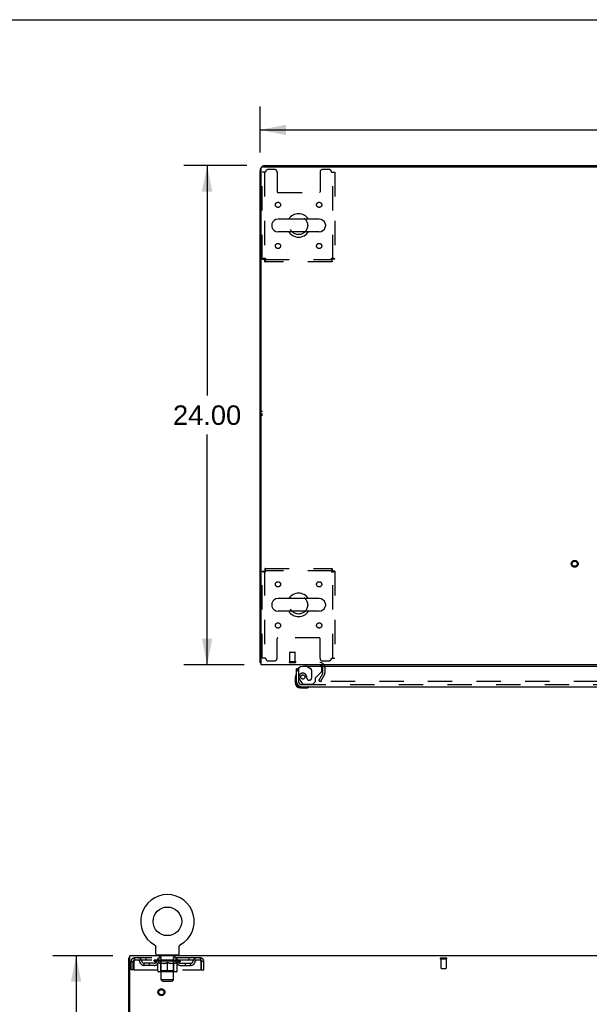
# Model space of a CAD drawing. Header units: inches. Extents: x 0 to 212, y 0 to 138.
# Tile 90 of 100: x 53 to 81, y 90 to 138. Entities that reach past the tile are written whole.
import ezdxf

# ---------------------------------------------------------------- set-up
doc = ezdxf.new("R2010")
doc.units = ezdxf.units.IN
doc.header["$LTSCALE"] = 11.6875
doc.header["$MEASUREMENT"] = 0
doc.linetypes.add('HIDDEN', pattern=[0.2, 0.1, -0.1])
doc.layers.get('0').update_dxf_attribs({"linetype": 'CONTINUOUS'})
for name, color, linetype in [('DEFAULT_2', 8, 'HIDDEN'), ('DIMENSIONS', 7, 'CONTINUOUS'), ('DOOR_ASSEMBLY', 7, 'CONTINUOUS'), ('WITNESSMARKS', 7, 'CONTINUOUS')]:
    doc.layers.add(name, color=color, linetype=linetype)
doc.styles.get("Standard").update_dxf_attribs({"font": 'arial.ttf'})
doc.dimstyles.new('DIMSTYLE_1', dxfattribs={"dimtxt": 0.9375, "dimasz": 1.25, "dimexe": 0.09, "dimexo": 0.07, "dimgap": 0.0375, "dimtad": 0, "dimtih": 1, "dimtoh": 1, "dimzin": 4, "dimdsep": 46, "dimtxsty": 'Standard', "dimblk": '_FILLED', "dimblk1": '_FILLED', "dimblk2": '_FILLED', "dimcen": 0.09, "dimadec": 3, "dimazin": 1, "dimtfac": 1, "dimtdec": 3, "dimtofl": 0, "dimtmove": 0, "dimatfit": 3, "dimldrblk": '_FILLED', "dimfxl": 0, "dimtolj": 1, "dimtzin": 4, "dimarcsym": 0})

# ---------------------------------------------------------------- blocks, each defined once
blk = doc.blocks.new('_FILLED')
at = {"color": 0, "linetype": 'ByBlock'}
blk.add_solid([(0, 0), (-1, 0.2), (-1, -0.2)], dxfattribs=at)
blk = doc.blocks.new('*D1')
at = {"layer": 'DIMENSIONS', "color": 2, "linetype": 'Continuous'}
for p, q in [((65.012, 131.111), (65.012, 133.324)), ((105.262, 131.111), (105.262, 133.324)), ((65.012, 132.199), (83.03, 132.199)), ((105.262, 132.199), (87.243, 132.199))]:
    blk.add_line(p, q, dxfattribs=at)
at = {"layer": 'DIMENSIONS', "color": 2, "linetype": 'Continuous', "xscale": 1.25, "yscale": 1.25, "zscale": 1.25, "rotation": 180}
blk.add_blockref('_FILLED', (65.012, 132.199), dxfattribs=at)
at = {"layer": 'DIMENSIONS', "color": 2, "linetype": 'Continuous', "xscale": 1.25, "yscale": 1.25, "zscale": 1.25}
blk.add_blockref('_FILLED', (105.262, 132.199), dxfattribs=at)
at = {"layer": 'DIMENSIONS', "color": 2, "linetype": 'Continuous', "insert": (85.137, 132.668), "char_height": 0.9375, "width": 3.27602, "attachment_point": 2, "line_spacing_factor": 0.9}
blk.add_mtext('40.25', dxfattribs=at)
blk = doc.blocks.new('*D7')
at = {"layer": 'DIMENSIONS', "color": 2, "linetype": 'Continuous'}
for p, q in [((64.383, 130.482), (61.343, 130.482)), ((62.468, 130.482), (62.468, 119.42)), ((62.468, 106.482), (62.468, 117.545)), ((64.249, 106.482), (61.343, 106.482))]:
    blk.add_line(p, q, dxfattribs=at)
at = {"layer": 'DIMENSIONS', "color": 2, "linetype": 'Continuous', "xscale": 1.25, "yscale": 1.25, "zscale": 1.25}
for p, rotation in [((62.468, 130.482), 90), ((62.468, 106.482), 270)]:
    blk.add_blockref('_FILLED', p, dxfattribs=dict(at, rotation=rotation))
at = {"layer": 'DIMENSIONS', "color": 2, "linetype": 'Continuous', "insert": (62.468, 118.951), "char_height": 0.9375, "width": 3.27602, "attachment_point": 2, "line_spacing_factor": 0.9}
blk.add_mtext('24.00', dxfattribs=at)
blk = doc.blocks.new('*D18')
at = {"layer": 'DIMENSIONS', "color": 2, "linetype": 'Continuous'}
for p, q in [((57.944, 92.482), (55.048, 92.482)), ((56.173, 92.482), (56.173, 53.419)), ((56.173, 12.482), (56.173, 51.544)), ((57.944, 12.482), (55.048, 12.482))]:
    blk.add_line(p, q, dxfattribs=at)
at = {"layer": 'DIMENSIONS', "color": 2, "linetype": 'Continuous', "xscale": 1.25, "yscale": 1.25, "zscale": 1.25}
for p, rotation in [((56.173, 92.482), 90), ((56.173, 12.482), 270)]:
    blk.add_blockref('_FILLED', p, dxfattribs=dict(at, rotation=rotation))
at = {"layer": 'DIMENSIONS', "color": 2, "linetype": 'Continuous', "insert": (56.173, 52.951), "char_height": 0.9375, "width": 3.27602, "attachment_point": 2, "line_spacing_factor": 0.9}
blk.add_mtext('80.00', dxfattribs=at)

msp = doc.modelspace()

# ---------------------------------------------------------------- linework, layer by layer
at = {"color": 7, "linetype": 'Continuous'}
for p, q in [((0, 137.5), (212.5, 137.5)), ((72.512, 130.482), (72.512, 130.43)), ((72.512, 130.482), (97.762, 130.482)), ((67.853, 127.913), (65.878, 127.913)), ((65.578, 127.651), (65.578, 127.563)), ((68.153, 127.651), (68.153, 127.563)), ((67.853, 127.301), (65.878, 127.301)), ((65.578, 109.401), (65.578, 109.313)), ((67.853, 109.663), (65.878, 109.663)), ((68.153, 109.401), (68.153, 109.313)), ((67.853, 109.051), (65.878, 109.051)), ((65.064, 106.586), (65.012, 106.586)), ((59.926, 93.02), (59.926, 93.02)), ((59.926, 93.02), (59.93, 93.017)), ((59.927, 93.019), (59.929, 93.018)), ((59.93, 93.017), (59.935, 93.015)), ((59.935, 93.015), (59.939, 93.012)), ((59.939, 93.012), (59.943, 93.009)), ((59.943, 93.009), (59.947, 93.006)), ((59.947, 93.006), (59.951, 93.002)), ((59.95, 93.002), (59.954, 92.999)), ((59.954, 92.999), (59.958, 92.995)), ((59.958, 92.995), (59.961, 92.992)), ((59.961, 92.992), (59.965, 92.988)), ((59.965, 92.988), (59.968, 92.984)), ((59.968, 92.984), (59.971, 92.98)), ((59.971, 92.98), (59.974, 92.976)), ((59.974, 92.976), (59.977, 92.971)), ((59.977, 92.971), (59.979, 92.967)), ((59.979, 92.967), (59.982, 92.963)), ((59.982, 92.963), (59.984, 92.958)), ((59.984, 92.958), (59.986, 92.953)), ((59.986, 92.954), (59.988, 92.949)), ((59.988, 92.949), (59.99, 92.944)), ((59.99, 92.944), (59.992, 92.939)), ((59.992, 92.939), (59.993, 92.934)), ((59.993, 92.934), (59.994, 92.929)), ((59.994, 92.93), (59.996, 92.925)), ((59.996, 92.925), (59.997, 92.92)), ((59.997, 92.92), (59.997, 92.915)), ((59.997, 92.915), (59.998, 92.909)), ((59.999, 92.581), (59.999, 92.895)), ((61.124, 92.909), (61.125, 92.915)), ((61.124, 92.904), (61.124, 92.91)), ((61.124, 92.899), (61.124, 92.904)), ((61.124, 92.899), (61.124, 92.904)), ((61.124, 92.895), (61.124, 92.899)), ((61.124, 92.581), (61.124, 92.895)), ((61.125, 92.915), (61.126, 92.92)), ((61.126, 92.92), (61.127, 92.925)), ((61.127, 92.925), (61.128, 92.93)), ((61.128, 92.929), (61.129, 92.934)), ((61.129, 92.934), (61.131, 92.939)), ((61.131, 92.939), (61.132, 92.944)), ((61.132, 92.944), (61.134, 92.949)), ((61.134, 92.949), (61.136, 92.954)), ((61.136, 92.953), (61.138, 92.958)), ((61.138, 92.958), (61.141, 92.963)), ((61.141, 92.963), (61.143, 92.967)), ((61.143, 92.967), (61.146, 92.971)), ((61.146, 92.971), (61.149, 92.976)), ((61.148, 92.976), (61.151, 92.98)), ((61.151, 92.98), (61.155, 92.984)), ((61.154, 92.984), (61.158, 92.988)), ((61.158, 92.988), (61.161, 92.992)), ((61.161, 92.992), (61.165, 92.995)), ((61.164, 92.995), (61.168, 92.999)), ((61.168, 92.999), (61.172, 93.002)), ((61.172, 93.002), (61.176, 93.006)), ((61.176, 93.006), (61.18, 93.009)), ((61.18, 93.009), (61.184, 93.012)), ((61.184, 93.012), (61.188, 93.015)), ((61.188, 93.015), (61.192, 93.017)), ((61.188, 93.015), (61.189, 93.016)), ((61.192, 93.017), (61.196, 93.02)), ((61.194, 93.018), (61.195, 93.019)), ((58.759, 92.378), (58.707, 92.378)), ((60.061, 92.512), (60.061, 92.482)), ((61.061, 92.512), (60.061, 92.512)), ((61.061, 92.512), (61.061, 92.482))]:
    msp.add_line(p, q, dxfattribs=at)
at = {"color": 3, "linetype": 'Continuous'}
for p, q in [((65.012, 106.586), (65.012, 130.236)), ((65.064, 106.482), (65.064, 130.37)), ((65.124, 130.43), (105.15, 130.43)), ((65.258, 130.482), (72.512, 130.482)), ((105.21, 106.482), (65.064, 106.482)), ((58.707, 12.586), (58.707, 92.378)), ((58.759, 89.146), (58.759, 92.482)), ((98.905, 92.482), (58.759, 92.482))]:
    msp.add_line(p, q, dxfattribs=at)
for points in [[(65.039, 106.572), (65.036, 106.573), (65.032, 106.573), (65.029, 106.574), (65.026, 106.575), (65.024, 106.576), (65.021, 106.577), (65.019, 106.578), (65.017, 106.579), (65.015, 106.58), (65.014, 106.581), (65.013, 106.582), (65.012, 106.583), (65.012, 106.585), (65.012, 106.586)], [(65.064, 106.566), (65.063, 106.566), (65.059, 106.568), (65.055, 106.569), (65.051, 106.57), (65.047, 106.57), (65.039, 106.572)]]:
    msp.add_lwpolyline(points, dxfattribs=at)
at = {"color": 7, "linetype": 'Continuous'}
msp.add_lwpolyline([(59.998, 92.91), (59.998, 92.904), (59.999, 92.899), (59.999, 92.895)], dxfattribs=at)
msp.add_circle((60.561, 94.14), 0.688, dxfattribs=at)
at = {"color": 3, "linetype": 'Continuous'}
for centre, radius, start, end in [((65.258, 130.236), 0.246, 140.5726, 180), ((65.124, 130.37), 0.06, 90, 180), ((65.258, 130.236), 0.246, 90, 129.4274), ((67.89, 106.34), 0.142, 26.4666, 90)]:
    msp.add_arc(centre, radius, start, end, dxfattribs=at)
at = {"color": 7, "linetype": 'Continuous'}
for centre, radius, start, end in [((65.878, 127.607), 0.306, 90, 164.3697), ((66.866, 127.607), 0.562, 32.9567, 147.0433), ((67.853, 127.607), 0.306, 15.6303, 90), ((65.722, 127.651), 0.144, 164.3697, 180), ((65.722, 127.563), 0.144, 180, 195.6303), ((65.878, 127.607), 0.306, 195.6303, 270), ((67.853, 127.607), 0.306, 270, 344.3697), ((68.009, 127.651), 0.144, 0, 15.6303), ((68.009, 127.563), 0.144, 344.3697, 360), ((66.866, 127.607), 0.562, 212.956, 327.044), ((66.866, 109.357), 0.562, 32.9567, 147.0433), ((65.722, 109.401), 0.144, 164.3697, 180), ((65.878, 109.357), 0.306, 90, 164.3697), ((67.853, 109.357), 0.306, 15.6303, 90), ((68.009, 109.401), 0.144, 0, 15.6303), ((65.722, 109.313), 0.144, 180, 195.6303), ((65.878, 109.357), 0.306, 195.6303, 270), ((66.866, 109.357), 0.562, 212.956, 327.044), ((67.853, 109.357), 0.306, 270, 344.3697), ((68.009, 109.313), 0.144, 344.3697, 360), ((60.561, 94.14), 1.288, 299.5053, 240.4947), ((60.068, 92.581), 0.069, 180, 265), ((61.055, 92.581), 0.069, 275, 360)]:
    msp.add_arc(centre, radius, start, end, dxfattribs=at)
at = {"layer": 'DEFAULT_2', "color": 8, "linetype": 'HIDDEN'}
for p, q in [((65.709, 130.295), (65.408, 130.295)), ((68.324, 130.295), (68.022, 130.295)), ((65.116, 125.991), (65.116, 130.17)), ((65.283, 130.17), (65.116, 130.17)), ((65.22, 130.17), (65.22, 125.991)), ((65.834, 130.17), (65.834, 129.225)), ((67.897, 130.17), (67.897, 129.225)), ((68.449, 130.17), (68.616, 130.17)), ((68.512, 125.991), (68.512, 130.17)), ((68.616, 130.17), (68.616, 125.991)), ((65.864, 129.195), (67.867, 129.195)), ((65.116, 125.991), (65.22, 125.991)), ((65.25, 125.857), (65.25, 125.961)), ((65.25, 125.961), (68.482, 125.961)), ((68.482, 125.857), (68.482, 125.961)), ((68.616, 125.991), (68.512, 125.991)), ((68.482, 125.857), (65.25, 125.857)), ((65.116, 106.795), (65.116, 110.973)), ((65.116, 110.973), (65.22, 110.973)), ((65.22, 110.973), (65.22, 106.795)), ((65.25, 111.107), (65.25, 111.003)), ((65.25, 111.107), (68.482, 111.107)), ((68.482, 111.003), (65.25, 111.003)), ((68.482, 111.107), (68.482, 111.003)), ((68.512, 106.795), (68.512, 110.973)), ((68.616, 110.973), (68.512, 110.973)), ((68.616, 110.973), (68.616, 106.795)), ((65.834, 106.795), (65.834, 107.74)), ((67.867, 107.77), (65.864, 107.77)), ((67.897, 106.795), (67.897, 107.74)), ((66.451, 106.629), (66.451, 107.076)), ((66.461, 107.086), (66.689, 107.086)), ((66.699, 106.629), (66.699, 107.076)), ((65.283, 106.795), (65.116, 106.795)), ((65.408, 106.67), (65.709, 106.67)), ((66.433, 106.629), (66.717, 106.629)), ((66.433, 106.586), (66.717, 106.586)), ((68.022, 106.67), (68.324, 106.67)), ((68.449, 106.795), (68.616, 106.795)), ((68.033, 106.078), (68.033, 106.34)), ((68.137, 106.078), (68.137, 106.34)), ((67.832, 105.722), (68.028, 106.061)), ((67.832, 105.722), (67.922, 105.67)), ((68.118, 106.009), (67.922, 105.67)), ((102.305, 105.67), (67.968, 105.67)), ((59.926, 93.02), (59.926, 93.02)), ((59.933, 93.016), (59.935, 93.015)), ((61.196, 93.02), (61.197, 93.02)), ((58.978, 92.378), (58.978, 92.274)), ((62.144, 92.378), (58.978, 92.378)), ((59.53, 92.378), (59.53, 92.274)), ((60.124, 92.274), (60.124, 92.378)), ((60.158, 92.512), (60.158, 92.482)), ((60.196, 92.422), (60.196, 92.502)), ((60.266, 92.412), (60.206, 92.412)), ((60.261, 91.331), (60.261, 92.402)), ((60.916, 92.412), (60.856, 92.412)), ((60.861, 91.331), (60.861, 92.402)), ((60.926, 92.422), (60.926, 92.502)), ((60.964, 92.512), (60.964, 92.482)), ((60.999, 92.274), (60.999, 92.378)), ((61.592, 92.378), (61.592, 92.274)), ((62.144, 92.274), (62.144, 92.378)), ((73.69, 92.378), (73.974, 92.378)), ((73.69, 92.335), (73.974, 92.335)), ((73.708, 92.335), (73.708, 91.888)), ((73.956, 92.335), (73.956, 91.888)), ((58.811, 91.815), (58.811, 92.211)), ((58.811, 92.211), (58.915, 92.211)), ((58.915, 91.815), (58.915, 92.211)), ((58.945, 92.211), (58.945, 91.815)), ((62.144, 92.274), (58.978, 92.274)), ((59.447, 92.023), (59.447, 92.127)), ((59.93, 92.127), (59.447, 92.127)), ((59.93, 92.023), (59.447, 92.023)), ((59.697, 92.023), (59.697, 92.127)), ((59.928, 92.227), (59.928, 92.274)), ((60.087, 92.116), (59.928, 92.227)), ((61.194, 92.227), (59.928, 92.227)), ((59.938, 92.267), (59.938, 92.274)), ((59.946, 92.264), (59.946, 92.267)), ((59.946, 92.264), (61.176, 92.264)), ((59.955, 92.264), (59.955, 92.267)), ((59.956, 92.264), (59.956, 92.267)), ((59.966, 92.267), (59.966, 92.274)), ((59.982, 92.264), (59.982, 92.267)), ((59.984, 92.264), (59.984, 92.267)), ((60.013, 92.267), (60.013, 92.274)), ((60.027, 92.264), (60.027, 92.267)), ((60.03, 92.264), (60.03, 92.267)), ((60.234, 92.267), (60.033, 92.267)), ((60.076, 92.267), (60.076, 92.274)), ((60.077, 92.264), (60.077, 92.267)), ((60.078, 92.264), (60.078, 92.267)), ((60.081, 92.264), (60.081, 92.267)), ((60.087, 92.116), (60.098, 92.116)), ((60.088, 92.264), (60.088, 92.267)), ((60.088, 92.264), (60.088, 92.267)), ((60.092, 92.264), (60.092, 92.267)), ((60.095, 92.264), (60.095, 92.268)), ((60.098, 91.753), (60.098, 92.159)), ((60.099, 92.264), (60.099, 92.267)), ((60.114, 92.264), (60.114, 92.267)), ((60.132, 92.264), (60.132, 92.27)), ((60.132, 92.264), (60.132, 92.267)), ((60.153, 92.264), (60.153, 92.267)), ((60.153, 92.264), (60.153, 92.267)), ((60.154, 92.267), (60.154, 92.274)), ((60.164, 92.264), (60.164, 92.267)), ((60.168, 92.264), (60.168, 92.267)), ((60.177, 92.264), (60.177, 92.267)), ((60.189, 92.264), (60.189, 92.271)), ((60.204, 92.264), (60.204, 92.267)), ((60.207, 92.264), (60.207, 92.267)), ((60.234, 92.264), (60.234, 92.267)), ((60.301, 92.267), (60.239, 92.267)), ((60.42, 92.116), (60.24, 92.116)), ((60.245, 92.267), (60.245, 92.274)), ((60.248, 91.755), (60.248, 92.224)), ((60.251, 92.264), (60.251, 92.267)), ((60.256, 92.264), (60.256, 92.267)), ((60.262, 92.264), (60.262, 92.272)), ((60.266, 92.264), (60.266, 92.267)), ((60.277, 92.264), (60.277, 92.267)), ((60.301, 92.264), (60.301, 92.267)), ((60.376, 92.267), (60.317, 92.267)), ((60.337, 92.264), (60.337, 92.267)), ((60.345, 92.267), (60.345, 92.274)), ((60.348, 92.264), (60.348, 92.267)), ((60.351, 92.264), (60.351, 92.273)), ((60.353, 92.264), (60.353, 92.267)), ((60.361, 92.264), (60.361, 92.267)), ((60.376, 92.264), (60.376, 92.267)), ((60.457, 92.267), (60.402, 92.267)), ((60.415, 92.264), (60.415, 92.267)), ((60.447, 92.267), (60.561, 92.274)), ((60.451, 92.267), (60.451, 92.274)), ((60.452, 92.274), (60.451, 92.274)), ((60.452, 92.267), (60.452, 92.274)), ((60.452, 92.264), (60.452, 92.267)), ((60.456, 92.264), (60.456, 92.267)), ((60.457, 92.264), (60.457, 92.267)), ((60.457, 92.264), (60.457, 92.267)), ((60.54, 92.267), (60.492, 92.267)), ((60.498, 92.264), (60.498, 92.267)), ((60.54, 92.264), (60.54, 92.267)), ((60.559, 92.267), (60.558, 92.267)), ((60.558, 92.264), (60.558, 92.267)), ((60.559, 92.264), (60.559, 92.267)), ((60.561, 92.267), (60.561, 92.274)), ((60.561, 91.716), (60.561, 92.159)), ((60.564, 92.264), (60.564, 92.267)), ((60.564, 92.264), (60.564, 92.267)), ((60.564, 92.267), (60.564, 92.267)), ((60.566, 92.267), (60.63, 92.267)), ((60.582, 92.264), (60.582, 92.267)), ((60.598, 92.267), (60.598, 92.272)), ((60.598, 92.272), (60.676, 92.267)), ((60.619, 92.267), (60.619, 92.27)), ((60.625, 92.264), (60.625, 92.267)), ((60.665, 92.264), (60.665, 92.267)), ((60.666, 92.264), (60.666, 92.267)), ((60.666, 92.267), (60.72, 92.267)), ((60.667, 92.264), (60.667, 92.267)), ((60.671, 92.267), (60.671, 92.274)), ((60.671, 92.267), (60.671, 92.274)), ((60.671, 92.274), (60.671, 92.274)), ((60.671, 92.264), (60.671, 92.267)), ((60.882, 92.116), (60.702, 92.116)), ((60.707, 92.264), (60.707, 92.267)), ((60.746, 92.264), (60.746, 92.267)), ((60.746, 92.267), (60.805, 92.267)), ((60.762, 92.264), (60.762, 92.267)), ((60.769, 92.264), (60.769, 92.267)), ((60.772, 92.264), (60.772, 92.273)), ((60.774, 92.264), (60.774, 92.267)), ((60.778, 92.267), (60.778, 92.274)), ((60.785, 92.264), (60.785, 92.267)), ((60.821, 92.264), (60.821, 92.267)), ((60.821, 92.267), (60.883, 92.267)), ((60.845, 92.264), (60.845, 92.267)), ((60.856, 92.264), (60.856, 92.267)), ((60.86, 92.264), (60.86, 92.272)), ((60.866, 92.264), (60.866, 92.267)), ((60.871, 92.264), (60.871, 92.267)), ((60.874, 91.755), (60.874, 92.224)), ((60.878, 92.267), (60.878, 92.274)), ((60.888, 92.264), (60.888, 92.267)), ((60.888, 92.267), (61.089, 92.267)), ((60.915, 92.264), (60.915, 92.267)), ((60.918, 92.264), (60.918, 92.267)), ((60.934, 92.264), (60.934, 92.271)), ((60.945, 92.264), (60.945, 92.267)), ((60.954, 92.264), (60.954, 92.267)), ((60.959, 92.264), (60.959, 92.267)), ((60.968, 92.267), (60.968, 92.274)), ((60.97, 92.264), (60.97, 92.267)), ((60.97, 92.264), (60.97, 92.267)), ((60.99, 92.264), (60.99, 92.27)), ((60.991, 92.264), (60.991, 92.267)), ((61.009, 92.264), (61.009, 92.267)), ((61.023, 92.264), (61.023, 92.267)), ((61.025, 91.753), (61.025, 92.159)), ((61.025, 92.116), (61.035, 92.116)), ((61.027, 92.264), (61.027, 92.268)), ((61.031, 92.264), (61.031, 92.267)), ((61.034, 92.264), (61.034, 92.267)), ((61.034, 92.264), (61.034, 92.267)), ((61.035, 92.116), (61.194, 92.227)), ((61.041, 92.264), (61.041, 92.267)), ((61.044, 92.264), (61.044, 92.267)), ((61.045, 92.264), (61.045, 92.267)), ((61.046, 92.267), (61.046, 92.274)), ((61.092, 92.264), (61.092, 92.267)), ((61.095, 92.264), (61.095, 92.267)), ((61.11, 92.267), (61.11, 92.274)), ((61.138, 92.264), (61.138, 92.267)), ((61.14, 92.264), (61.14, 92.267)), ((61.156, 92.267), (61.156, 92.274)), ((61.166, 92.264), (61.166, 92.267)), ((61.167, 92.264), (61.167, 92.267)), ((61.176, 92.264), (61.176, 92.267)), ((61.185, 92.267), (61.185, 92.274)), ((61.193, 92.127), (61.676, 92.127)), ((61.193, 92.023), (61.676, 92.023)), ((61.194, 92.227), (61.194, 92.274)), ((61.426, 92.023), (61.426, 92.127)), ((61.676, 92.023), (61.676, 92.127)), ((62.177, 91.815), (62.177, 92.211)), ((62.207, 91.815), (62.207, 92.211)), ((62.311, 92.211), (62.207, 92.211)), ((62.311, 91.815), (62.311, 92.211)), ((73.718, 91.878), (73.946, 91.878)), ((58.915, 91.815), (58.811, 91.815)), ((58.945, 91.815), (62.177, 91.815)), ((60.988, 91.716), (60.135, 91.716)), ((60.248, 91.755), (60.209, 91.716)), ((60.874, 91.755), (60.248, 91.755)), ((60.874, 91.755), (60.914, 91.716)), ((62.207, 91.815), (62.311, 91.815)), ((60.33, 91.262), (60.261, 91.331)), ((60.861, 91.331), (60.261, 91.331)), ((60.33, 91.262), (60.792, 91.262)), ((60.792, 91.262), (60.861, 91.331))]:
    msp.add_line(p, q, dxfattribs=at)
for points in [[(65.283, 126.024), (65.264, 126.022), (65.246, 126.019), (65.228, 126.017), (65.21, 126.015), (65.194, 126.012), (65.179, 126.01), (65.165, 126.008), (65.152, 126.005), (65.141, 126.003), (65.132, 126.001), (65.125, 125.998), (65.12, 125.996), (65.117, 125.994), (65.116, 125.991)], [(65.283, 126.024), (65.276, 126.022), (65.269, 126.019), (65.262, 126.017), (65.255, 126.015), (65.249, 126.012), (65.243, 126.01), (65.238, 126.008), (65.233, 126.005), (65.229, 126.003), (65.226, 126.001), (65.223, 125.998), (65.221, 125.996), (65.22, 125.994), (65.22, 125.991)], [(65.25, 125.857), (65.252, 125.858), (65.254, 125.861), (65.257, 125.867), (65.259, 125.874), (65.261, 125.883), (65.264, 125.894), (65.266, 125.906), (65.269, 125.92), (65.271, 125.935), (65.273, 125.952), (65.276, 125.969), (65.278, 125.987), (65.28, 126.005), (65.283, 126.024)], [(65.25, 125.961), (65.252, 125.962), (65.254, 125.963), (65.257, 125.965), (65.259, 125.967), (65.261, 125.971), (65.264, 125.975), (65.266, 125.98), (65.269, 125.985), (65.271, 125.991), (65.273, 125.997), (65.276, 126.003), (65.278, 126.01), (65.28, 126.017), (65.283, 126.024)], [(68.512, 125.991), (68.511, 125.994), (68.51, 125.996), (68.508, 125.998), (68.505, 126.001), (68.502, 126.003), (68.498, 126.005), (68.493, 126.008), (68.488, 126.01), (68.482, 126.012), (68.476, 126.015), (68.469, 126.017), (68.463, 126.019), (68.456, 126.022), (68.449, 126.024)], [(68.449, 126.024), (68.451, 126.005), (68.453, 125.987), (68.456, 125.969), (68.458, 125.952), (68.46, 125.935), (68.463, 125.92), (68.465, 125.906), (68.468, 125.894), (68.47, 125.883), (68.472, 125.874), (68.475, 125.867), (68.477, 125.861), (68.479, 125.858), (68.482, 125.857)], [(68.449, 126.024), (68.451, 126.017), (68.453, 126.01), (68.456, 126.003), (68.458, 125.997), (68.46, 125.991), (68.463, 125.985), (68.465, 125.98), (68.468, 125.975), (68.47, 125.971), (68.472, 125.967), (68.475, 125.965), (68.477, 125.963), (68.479, 125.962), (68.482, 125.961)], [(68.616, 125.991), (68.615, 125.994), (68.611, 125.996), (68.606, 125.998), (68.599, 126.001), (68.59, 126.003), (68.579, 126.005), (68.567, 126.008), (68.553, 126.01), (68.538, 126.012), (68.521, 126.015), (68.504, 126.017), (68.486, 126.019), (68.467, 126.022), (68.449, 126.024)], [(65.116, 110.973), (65.117, 110.971), (65.12, 110.968), (65.125, 110.966), (65.132, 110.964), (65.141, 110.961), (65.152, 110.959), (65.165, 110.957), (65.179, 110.954), (65.194, 110.952), (65.21, 110.95), (65.228, 110.947), (65.246, 110.945), (65.264, 110.943), (65.283, 110.94)], [(65.22, 110.973), (65.22, 110.971), (65.221, 110.968), (65.223, 110.966), (65.226, 110.964), (65.229, 110.961), (65.233, 110.959), (65.238, 110.957), (65.243, 110.954), (65.249, 110.952), (65.255, 110.95), (65.262, 110.947), (65.269, 110.945), (65.276, 110.943), (65.283, 110.94)], [(65.283, 110.94), (65.28, 110.959), (65.278, 110.977), (65.276, 110.995), (65.273, 111.013), (65.271, 111.029), (65.269, 111.044), (65.266, 111.058), (65.264, 111.071), (65.261, 111.082), (65.259, 111.091), (65.257, 111.098), (65.254, 111.103), (65.252, 111.106), (65.25, 111.107)], [(65.283, 110.94), (65.28, 110.947), (65.278, 110.954), (65.276, 110.961), (65.273, 110.968), (65.271, 110.974), (65.269, 110.979), (65.266, 110.985), (65.264, 110.989), (65.261, 110.994), (65.259, 110.997), (65.257, 111), (65.254, 111.002), (65.252, 111.003), (65.25, 111.003)], [(68.482, 111.107), (68.479, 111.106), (68.477, 111.103), (68.475, 111.098), (68.472, 111.091), (68.47, 111.082), (68.468, 111.071), (68.465, 111.058), (68.463, 111.044), (68.46, 111.029), (68.458, 111.013), (68.456, 110.995), (68.453, 110.977), (68.451, 110.959), (68.449, 110.94)], [(68.482, 111.003), (68.479, 111.003), (68.477, 111.002), (68.475, 111), (68.472, 110.997), (68.47, 110.994), (68.468, 110.989), (68.465, 110.985), (68.463, 110.979), (68.46, 110.974), (68.458, 110.968), (68.456, 110.961), (68.453, 110.954), (68.451, 110.947), (68.449, 110.94)], [(68.449, 110.94), (68.467, 110.943), (68.486, 110.945), (68.504, 110.947), (68.521, 110.95), (68.538, 110.952), (68.553, 110.954), (68.567, 110.957), (68.579, 110.959), (68.59, 110.961), (68.599, 110.964), (68.606, 110.966), (68.611, 110.968), (68.615, 110.971), (68.616, 110.973)], [(68.449, 110.94), (68.456, 110.943), (68.463, 110.945), (68.469, 110.947), (68.476, 110.95), (68.482, 110.952), (68.488, 110.954), (68.493, 110.957), (68.498, 110.959), (68.502, 110.961), (68.505, 110.964), (68.508, 110.966), (68.51, 110.968), (68.511, 110.971), (68.512, 110.973)], [(67.95, 105.695), (67.95, 105.693), (67.949, 105.691), (67.948, 105.69), (67.948, 105.688), (67.948, 105.687)], [(67.948, 105.687), (67.948, 105.686), (67.948, 105.684), (67.949, 105.683), (67.949, 105.681), (67.95, 105.679), (67.951, 105.678), (67.952, 105.676), (67.954, 105.675), (67.955, 105.674), (67.957, 105.673), (67.958, 105.672)], [(67.968, 105.67), (67.966, 105.67), (67.964, 105.67), (67.962, 105.67), (67.96, 105.671), (67.958, 105.672)], [(58.978, 92.378), (58.976, 92.377), (58.973, 92.374), (58.971, 92.368), (58.969, 92.361), (58.966, 92.352), (58.964, 92.341), (58.962, 92.329), (58.959, 92.315), (58.957, 92.3), (58.955, 92.283), (58.952, 92.266), (58.95, 92.248), (58.948, 92.23), (58.945, 92.211)], [(62.177, 92.211), (62.175, 92.23), (62.172, 92.248), (62.17, 92.266), (62.168, 92.283), (62.165, 92.3), (62.163, 92.315), (62.161, 92.329), (62.158, 92.341), (62.156, 92.352), (62.154, 92.361), (62.151, 92.368), (62.149, 92.374), (62.147, 92.377), (62.144, 92.378)], [(58.978, 92.274), (58.976, 92.273), (58.973, 92.272), (58.971, 92.27), (58.969, 92.268), (58.966, 92.264), (58.964, 92.26), (58.962, 92.255), (58.959, 92.25), (58.957, 92.244), (58.955, 92.238), (58.952, 92.232), (58.95, 92.225), (58.948, 92.218), (58.945, 92.211)], [(60.098, 92.159), (60.124, 92.149), (60.149, 92.14), (60.174, 92.132), (60.199, 92.126), (60.223, 92.12), (60.248, 92.116)], [(60.24, 92.116), (60.217, 92.12), (60.193, 92.126), (60.17, 92.132), (60.146, 92.14), (60.122, 92.149), (60.098, 92.158)], [(60.41, 92.116), (60.435, 92.12), (60.46, 92.126), (60.485, 92.133), (60.51, 92.14), (60.535, 92.149), (60.561, 92.159)], [(60.561, 92.158), (60.537, 92.148), (60.513, 92.14), (60.489, 92.132), (60.466, 92.126), (60.443, 92.12), (60.42, 92.116)], [(60.561, 92.159), (60.587, 92.149), (60.613, 92.14), (60.638, 92.132), (60.663, 92.126), (60.688, 92.12), (60.712, 92.116)], [(60.702, 92.116), (60.679, 92.12), (60.656, 92.126), (60.633, 92.132), (60.609, 92.14), (60.585, 92.148), (60.561, 92.158)], [(60.875, 92.116), (60.899, 92.12), (60.924, 92.126), (60.949, 92.132), (60.974, 92.14), (60.999, 92.149), (61.025, 92.159)], [(61.025, 92.158), (61, 92.148), (60.976, 92.14), (60.952, 92.132), (60.929, 92.126), (60.906, 92.12), (60.882, 92.116)], [(62.177, 92.211), (62.175, 92.218), (62.172, 92.225), (62.17, 92.232), (62.168, 92.238), (62.165, 92.244), (62.163, 92.25), (62.161, 92.255), (62.158, 92.26), (62.156, 92.264), (62.154, 92.268), (62.151, 92.27), (62.149, 92.272), (62.147, 92.273), (62.144, 92.274)]]:
    msp.add_lwpolyline(points, dxfattribs=at)
for centre, radius in [((65.876, 128.597), 0.125), ((67.855, 128.597), 0.125), ((66.866, 127.607), 0.438), ((65.876, 126.618), 0.125), ((67.855, 126.618), 0.125), ((80.137, 111.336), 0.164), ((80.137, 111.336), 0.124), ((65.876, 110.347), 0.125), ((67.855, 110.347), 0.125), ((66.866, 109.357), 0.438), ((65.876, 108.368), 0.125), ((67.855, 108.368), 0.125), ((60.27, 90.732), 0.164), ((60.27, 90.732), 0.124)]:
    msp.add_circle(centre, radius, dxfattribs=at)
for centre, radius, start, end in [((65.408, 130.17), 0.125, 90, 180), ((65.709, 130.17), 0.125, 0, 90), ((68.022, 130.17), 0.125, 90, 180), ((68.324, 130.17), 0.125, 0, 90), ((65.864, 129.225), 0.03, 180, 270), ((67.867, 129.225), 0.03, 270, 360), ((65.864, 107.74), 0.03, 90, 180), ((67.867, 107.74), 0.03, 0, 90), ((66.461, 107.076), 0.01, 90, 180), ((66.689, 107.076), 0.01, 0, 90), ((65.408, 106.795), 0.125, 180, 270), ((65.709, 106.795), 0.125, 270, 360), ((66.433, 106.608), 0.0215, 90, 270), ((66.717, 106.608), 0.0215, 270, 90), ((67.89, 106.34), 0.246, 0, 90), ((68.022, 106.795), 0.125, 180, 270), ((68.324, 106.795), 0.125, 270, 360), ((67.89, 106.34), 0.142, 0, 26.4666), ((68, 106.078), 0.033, 330, 360), ((68, 106.078), 0.137, 330, 360), ((58.978, 92.211), 0.167, 90, 180), ((59.158, 92.211), 0.167, 8.0716, 90), ((60.219, 92.211), 0.167, 90, 171.9284), ((60.068, 92.581), 0.069, 265, 270), ((60.186, 92.502), 0.01, 0, 90), ((60.206, 92.422), 0.01, 180, 270), ((60.251, 92.402), 0.01, 0, 90), ((60.871, 92.402), 0.01, 90, 180), ((60.904, 92.211), 0.167, 8.0716, 90), ((60.916, 92.422), 0.01, 270, 360), ((60.936, 92.502), 0.01, 90, 180), ((61.055, 92.581), 0.069, 270, 275), ((61.965, 92.211), 0.167, 90, 171.9284), ((62.144, 92.211), 0.167, 0, 90), ((73.69, 92.356), 0.0215, 90, 270), ((73.974, 92.356), 0.0215, 270, 90), ((58.978, 92.211), 0.063, 90, 180), ((59.158, 92.211), 0.0625, 7.9863, 90), ((59.447, 92.252), 0.229, 187.9863, 270), ((59.447, 92.252), 0.125, 188.0716, 270), ((59.93, 92.252), 0.125, 270, 351.9284), ((59.93, 92.252), 0.229, 270, 352.0137), ((60.218, 92.211), 0.0625, 90, 172.0137), ((60.209, 92.224), 0.0398, 0, 90), ((60.914, 92.224), 0.0398, 90, 180), ((60.904, 92.211), 0.0625, 7.9863, 90), ((61.193, 92.252), 0.229, 187.9863, 270), ((61.193, 92.252), 0.125, 188.0716, 270), ((61.676, 92.252), 0.125, 270, 351.9284), ((61.676, 92.252), 0.229, 270, 352.0137), ((61.964, 92.211), 0.0625, 90, 172.0137), ((62.144, 92.211), 0.063, 0, 90), ((73.718, 91.888), 0.01, 180, 270), ((73.946, 91.888), 0.01, 270, 360), ((60.135, 91.753), 0.0371, 180, 270), ((60.988, 91.753), 0.0371, 270, 360)]:
    msp.add_arc(centre, radius, start, end, dxfattribs=at)
for centre, major_axis, ratio, start_param, end_param in [((60.561, 92.274), (0.633, 0.007), 0.05963, 2.96643, 3.140963), ((59.908, 92.262), (0.198, 0), 0.060556, 0.430652, 1.470503), ((60.561, 92.274), (0.633, 0), 0.060556, -3.141593, -2.96706), ((59.908, 92.255), (0.198, 0.002), 0.05963, 1.376596, 1.469874), ((60.561, 92.274), (0.633, 0.013), 0.05688, 2.791345, 2.965878), ((59.884, 92.262), (0.198, 0.002), 0.05963, 0.25549, 1.295341), ((59.952, 92.262), (0.198, -0.002), 0.05963, 0.605815, 1.645666), ((60.561, 92.274), (0.633, -0.007), 0.05963, -2.96643, -2.791898), ((59.952, 92.255), (0.198, 0), 0.060556, 1.551758, 1.645036), ((59.884, 92.255), (0.198, 0.004), 0.05688, 1.20151, 1.294789), ((59.953, 92.257), (0.164, 0.002), 0.05963, 1.065228, 1.614276), ((59.934, 92.257), (0.164, 0.003), 0.05688, 0.890143, 1.43919), ((59.992, 92.257), (0.164, 0), 0.060556, 1.240391, 1.789438), ((60.561, 92.274), (0.633, 0.019), 0.052395, 2.616403, 2.790936), ((59.88, 92.262), (0.198, 0.004), 0.05688, 0.080405, 1.120256), ((60.015, 92.262), (0.198, -0.004), 0.05688, 0.7809, 1.820751), ((60.561, 92.274), (0.633, -0.013), 0.05688, -2.791345, -2.616812), ((60.015, 92.255), (0.198, -0.002), 0.05963, 1.72692, 1.820198), ((59.88, 92.255), (0.198, 0.006), 0.052395, 1.026568, 1.119847), ((59.933, 92.257), (0.164, 0.005), 0.052395, 0.715201, 1.264248), ((60.047, 92.257), (0.164, -0.002), 0.05963, 1.415553, 1.9646), ((60.561, 92.274), (0.633, 0.025), 0.046319, 2.441654, 2.616187), ((60.094, 92.262), (0.198, -0.006), 0.052395, 0.955842, 1.995693), ((59.897, 92.262), (0.198, 0.006), 0.052395, -0.094537, 0.945314), ((60.561, 92.274), (0.633, -0.019), 0.052395, -2.616403, -2.44187), ((60.094, 92.255), (0.198, -0.004), 0.05688, 1.902006, 1.995284), ((59.897, 92.255), (0.198, 0.008), 0.046319, 0.851819, 0.945098), ((59.951, 92.257), (0.164, 0.006), 0.046319, 0.540452, 1.089499), ((60.118, 92.257), (0.164, -0.003), 0.05688, 1.590638, 2.139686), ((60.561, 92.274), (0.633, 0.029), 0.038841, 2.267123, 2.441656), ((60.188, 92.262), (0.198, -0.008), 0.046319, 1.130591, 2.170442), ((59.934, 92.262), (0.198, 0.008), 0.046319, -0.269286, 0.770565), ((60.561, 92.274), (0.633, -0.025), 0.046319, -2.441654, -2.267121), ((60.188, 92.255), (0.198, -0.006), 0.052395, 2.076947, 2.170226), ((59.934, 92.255), (0.198, 0.009), 0.038841, 0.677289, 0.770567), ((59.988, 92.257), (0.164, 0.008), 0.038841, 0.365921, 0.914969), ((60.203, 92.257), (0.164, -0.005), 0.052395, 1.76558, 2.314627), ((60.561, 92.274), (0.633, 0.033), 0.030195, 2.09281, 2.267343), ((60.292, 92.262), (0.198, -0.009), 0.038841, 1.305122, 2.344973), ((59.99, 92.262), (0.198, 0.009), 0.038841, -0.443817, 0.596034), ((60.561, 92.274), (0.633, -0.029), 0.038841, -2.267123, -2.092591), ((60.292, 92.255), (0.198, -0.008), 0.046319, 2.251696, 2.344975), ((59.99, 92.255), (0.198, 0.01), 0.030195, 0.502975, 0.596254), ((60.043, 92.257), (0.164, 0.009), 0.030195, 0.191608, 0.740655), ((60.298, 92.257), (0.164, -0.006), 0.046319, 1.940329, 2.489376), ((60.064, 92.262), (0.198, 0.01), 0.030195, -0.61813, 0.421721), ((60.561, 92.274), (0.633, 0.036), 0.020645, 1.918687, 2.09322), ((60.405, 92.262), (0.198, -0.01), 0.030195, 1.479435, 2.519286), ((60.561, 92.274), (0.633, -0.033), 0.030195, -2.09281, -1.918277), ((60.405, 92.255), (0.198, -0.009), 0.038841, 2.426227, 2.519505), ((60.064, 92.255), (0.198, 0.011), 0.020645, 0.328852, 0.422131), ((60.113, 92.257), (0.164, 0.009), 0.020645, 0.017485, 0.566532), ((60.402, 92.257), (0.164, -0.008), 0.038841, 2.11486, 2.663907), ((60.153, 92.262), (0.198, 0.011), 0.020645, -0.792253, 0.247598), ((60.561, 92.274), (0.633, 0.038), 0.010478, 1.744704, 1.919237), ((60.523, 92.262), (0.198, -0.011), 0.020645, 1.653558, 2.693409), ((60.561, 92.274), (0.633, -0.036), 0.020645, -1.918687, -1.744154), ((60.523, 92.255), (0.198, -0.01), 0.030195, 2.60054, 2.693819), ((60.153, 92.255), (0.198, 0.012), 0.010478, 0.154869, 0.248148), ((60.197, 92.257), (0.164, 0.01), 0.010478, 6.126688, 6.675735), ((60.51, 92.257), (0.164, -0.009), 0.030195, 2.289173, 2.83822), ((60.254, 92.262), (0.198, 0.012), 0.010478, -0.966236, -0.000846), ((60.642, 92.262), (0.198, -0.012), 0.010478, 1.827541, 2.867392), ((60.561, 92.274), (0.633, -0.038), 0.010478, -1.744704, -1.563007), ((60.642, 92.255), (0.198, -0.011), 0.020645, 2.774664, 2.867942), ((60.62, 92.257), (0.164, -0.009), 0.020645, 2.463296, 3.012344), ((60.48, 92.262), (0.198, 0.012), 0.010478, 0.274201, 1.314052), ((60.394, 92.257), (0.164, 0.01), 0.010478, -0.000483, 0.504314), ((60.364, 92.255), (0.198, 0.012), 0.010478, 0.099668, 0.192946), ((60.561, 92.274), (0.633, 0.038), 0.010478, -1.571421, -1.396888), ((60.728, 92.257), (0.164, -0.01), 0.010478, 2.637279, 3.14189), ((60.758, 92.255), (0.198, -0.012), 0.010478, 2.74231, 2.948646), ((60.599, 92.262), (0.198, 0.011), 0.020645, 0.448184, 1.488034), ((60.502, 92.257), (0.164, 0.009), 0.020645, 0.129249, 0.678296), ((60.48, 92.255), (0.198, 0.011), 0.020645, 0.273651, 0.366929), ((60.561, 92.274), (0.633, 0.036), 0.020645, -1.397439, -1.222906), ((60.869, 92.262), (0.198, -0.012), 0.010478, -3.140747, -2.175357), ((60.561, 92.274), (0.633, -0.038), 0.010478, 1.222355, 1.396888), ((60.717, 92.262), (0.198, 0.01), 0.030195, 0.622307, 1.662158), ((60.612, 92.257), (0.164, 0.009), 0.030195, 0.303372, 0.852419), ((60.926, 92.257), (0.164, -0.01), 0.010478, 2.749043, 3.29809), ((60.97, 92.262), (0.198, -0.011), 0.020645, 2.893995, 3.933846), ((60.599, 92.255), (0.198, 0.01), 0.030195, 0.447774, 0.541052), ((60.97, 92.255), (0.198, -0.012), 0.010478, 2.893445, 2.986723), ((60.561, 92.274), (0.633, 0.033), 0.030195, -1.223315, -1.048783), ((60.561, 92.274), (0.633, -0.036), 0.020645, 1.048373, 1.222906), ((60.83, 92.262), (0.198, 0.009), 0.038841, 0.79662, 1.836471), ((60.721, 92.257), (0.164, 0.008), 0.038841, 0.477686, 1.026733), ((61.01, 92.257), (0.164, -0.009), 0.020645, 2.57506, 3.124108), ((61.058, 92.262), (0.198, -0.01), 0.030195, 2.719872, 3.759723), ((60.935, 92.262), (0.198, 0.008), 0.046319, 0.971151, 2.011002), ((60.717, 92.255), (0.198, 0.009), 0.038841, 0.622087, 0.715366), ((61.058, 92.255), (0.198, -0.011), 0.020645, 2.719462, 2.812741), ((60.561, 92.274), (0.633, 0.029), 0.038841, -1.049002, -0.874469), ((60.561, 92.274), (0.633, -0.033), 0.030195, 0.87425, 1.048783), ((60.824, 92.257), (0.164, 0.006), 0.046319, 0.652216, 1.201263), ((61.028, 92.262), (0.198, 0.006), 0.052395, 1.1459, 2.185751), ((61.08, 92.257), (0.164, -0.009), 0.030195, 2.400937, 2.949985), ((61.132, 92.262), (0.198, -0.009), 0.038841, 2.545558, 3.585409), ((60.92, 92.257), (0.164, 0.005), 0.052395, 0.826965, 1.376012), ((60.83, 92.255), (0.198, 0.008), 0.046319, 0.796618, 0.889896), ((61.132, 92.255), (0.198, -0.01), 0.030195, 2.545339, 2.638617), ((61.107, 92.262), (0.198, 0.004), 0.05688, 1.320842, 2.360692), ((60.561, 92.274), (0.633, 0.025), 0.046319, -0.874471, -0.699939), ((60.561, 92.274), (0.633, -0.029), 0.038841, 0.699936, 0.874469), ((61.188, 92.262), (0.198, -0.008), 0.046319, 2.371028, 3.410879), ((61.134, 92.257), (0.164, -0.008), 0.038841, 2.226624, 2.775671), ((61.17, 92.262), (0.198, 0.002), 0.05963, 1.495927, 2.535778), ((61.004, 92.257), (0.164, 0.003), 0.05688, 1.001907, 1.550954), ((61.225, 92.262), (0.198, -0.006), 0.052395, 2.196279, 3.23613), ((61.171, 92.257), (0.164, -0.006), 0.046319, 2.052093, 2.601141), ((60.935, 92.255), (0.198, 0.006), 0.052395, 0.971367, 1.064645), ((61.214, 92.262), (0.198, 0), 0.060556, 1.671089, 2.71094), ((61.188, 92.255), (0.198, -0.009), 0.038841, 2.371026, 2.464304), ((61.242, 92.262), (0.198, -0.004), 0.05688, 2.021337, 3.061188), ((60.561, 92.274), (0.633, 0.019), 0.052395, -0.699723, -0.52519), ((60.561, 92.274), (0.633, -0.025), 0.046319, 0.525406, 0.699939), ((61.239, 92.262), (0.198, -0.002), 0.05963, 1.846251, 2.886102), ((61.075, 92.257), (0.164, 0.002), 0.05963, 1.176993, 1.72604), ((61.189, 92.257), (0.164, -0.005), 0.052395, 1.877344, 2.426392), ((61.131, 92.257), (0.164, 0), 0.060556, 1.352155, 1.901202), ((61.189, 92.257), (0.164, -0.003), 0.05688, 1.702402, 2.25145), ((61.169, 92.257), (0.164, -0.002), 0.05963, 1.527317, 2.076364), ((61.028, 92.255), (0.198, 0.004), 0.05688, 1.146309, 1.239587), ((61.225, 92.255), (0.198, -0.008), 0.046319, 2.196495, 2.289773), ((60.561, 92.274), (0.633, 0.013), 0.05688, -0.524781, -0.350248), ((60.561, 92.274), (0.633, -0.019), 0.052395, 0.350657, 0.52519), ((61.107, 92.255), (0.198, 0.002), 0.05963, 1.321394, 1.414673), ((61.242, 92.255), (0.198, -0.006), 0.052395, 2.021746, 2.115024), ((60.561, 92.274), (0.633, 0.007), 0.05963, -0.349695, -0.175162), ((60.561, 92.274), (0.633, -0.013), 0.05688, 0.175715, 0.350248), ((61.17, 92.255), (0.198, 0), 0.060556, 1.496556, 1.589835), ((61.239, 92.255), (0.198, -0.004), 0.05688, 1.846804, 1.940083), ((61.214, 92.255), (0.198, -0.002), 0.05963, 1.671719, 1.764997), ((60.561, 92.274), (0.633, 0), 0.060556, -0.174533, 0), ((60.561, 92.274), (0.633, -0.007), 0.05963, 0.000629, 0.175162)]:
    msp.add_ellipse(centre, major_axis=major_axis, ratio=ratio, start_param=start_param, end_param=end_param, dxfattribs=at)
at = {"layer": 'DOOR_ASSEMBLY', "color": 3, "linetype": 'Continuous'}
for p, q in [((66.762, 105.671), (66.762, 106.278)), ((102.887, 106.403), (67.054, 106.403)), ((67.008, 105.424), (102.703, 105.424))]:
    msp.add_line(p, q, dxfattribs=at)
at = {"layer": 'DOOR_ASSEMBLY', "color": 7, "linetype": 'Continuous'}
for p, q in [((66.837, 106.278), (66.762, 106.278)), ((67.204, 106.482), (67.204, 106.443)), ((67.204, 106.443), (67.273, 106.403)), ((66.702, 105.884), (66.702, 105.627)), ((66.762, 105.671), (66.762, 105.627)), ((66.965, 105.424), (67.008, 105.424)), ((66.965, 105.364), (67.221, 105.364)), ((67.259, 105.367), (67.221, 105.364))]:
    msp.add_line(p, q, dxfattribs=at)
at = {"layer": 'DOOR_ASSEMBLY', "color": 8, "linetype": 'HIDDEN'}
for p, q in [((66.866, 106.278), (66.866, 105.671)), ((67.834, 106.482), (67.204, 106.482)), ((67.273, 106.403), (67.442, 106.305)), ((67.492, 106.219), (67.492, 105.839)), ((67.742, 105.913), (67.961, 106.132)), ((67.991, 106.203), (67.991, 106.325)), ((66.94, 105.727), (67.042, 105.583)), ((67.263, 105.839), (67.263, 105.828)), ((67.394, 105.741), (67.361, 105.741)), ((67.558, 105.549), (67.684, 105.675)), ((67.684, 105.675), (67.684, 105.854)), ((67.008, 105.528), (102.703, 105.528)), ((67.106, 105.549), (67.558, 105.549))]:
    msp.add_line(p, q, dxfattribs=at)
msp.add_circle((67.066, 105.891), 0.101, dxfattribs=at)
at = {"layer": 'DOOR_ASSEMBLY', "color": 3, "linetype": 'Continuous'}
for centre, radius, start, end in [((67.054, 106.153), 0.25, 90, 180), ((67.008, 105.671), 0.246, 180, 270)]:
    msp.add_arc(centre, radius, start, end, dxfattribs=at)
at = {"layer": 'DOOR_ASSEMBLY', "color": 8, "linetype": 'HIDDEN'}
for centre, radius, start, end in [((67.066, 105.891), 0.187, 17.8482, 196.8439), ((67.392, 106.219), 0.1, 0, 59.908), ((67.891, 106.203), 0.1, 315, 360), ((67.834, 106.325), 0.157, 0, 29.8303), ((67.008, 105.671), 0.142, 180, 270), ((67.256, 105.949), 0.386, 196.8439, 215.1), ((66.87, 105.828), 0.393, 1.6599, 17.9298), ((67.361, 105.839), 0.098, 180, 270), ((67.394, 105.839), 0.098, 270, 360), ((67.723, 105.854), 0.039, 111.6096, 180), ((67.671, 105.983), 0.1, 291.6096, 315), ((67.106, 105.628), 0.079, 215.1, 270)]:
    msp.add_arc(centre, radius, start, end, dxfattribs=at)
at = {"layer": 'DOOR_ASSEMBLY', "color": 7, "linetype": 'Continuous'}
for centre, radius, start, end in [((67.834, 106.325), 0.157, 29.8303, 90), ((66.952, 105.884), 0.25, 149.1101, 180), ((66.965, 105.627), 0.263, 180, 270), ((66.75, 106.004), 0.015, 96.3796, 149.1101), ((66.747, 106.004), 0.015, 0, 83.6204), ((66.965, 105.627), 0.203, 180, 270), ((67.221, 105.614), 0.25, 270, 300.8899), ((67.342, 105.409), 0.015, 6.3796, 90), ((67.342, 105.413), 0.015, 300.8899, 353.6204)]:
    msp.add_arc(centre, radius, start, end, dxfattribs=at)
at = {"layer": 'WITNESSMARKS', "color": 40, "linetype": 'Continuous'}
for p, q in [((65.064, 118.67), (65.126, 118.67)), ((65.064, 118.545), (65.126, 118.545)), ((65.064, 118.482), (65.126, 118.482))]:
    msp.add_line(p, q, dxfattribs=at)

# ---------------------------------------------------------------- dimensions: what is measured, and where the dimension line sits
at = {"layer": 'DIMENSIONS', "color": 2, "linetype": 'Continuous'}
for base, p1, p2, angle, picture, middle in [((65.012, 132.199), (105.262, 133.394), (65.012, 133.394), 180, '*D1', (85.116, 132.194)), ((62.468, 106.482), (64.453, 130.482), (64.319, 106.482), 270, '*D7', (62.456, 118.477)), ((56.173, 12.482), (58.014, 92.482), (58.014, 12.482), 270, '*D18', (56.167, 52.477))]:
    dim = msp.add_linear_dim(base=base, p1=p1, p2=p2, angle=angle, dimstyle='DIMSTYLE_1', dxfattribs=at)
    dim.commit()
    dim.dimension.update_dxf_attribs({"geometry": picture, "text_midpoint": middle, "dimtype": 160})

doc.saveas('drawing.dxf')
